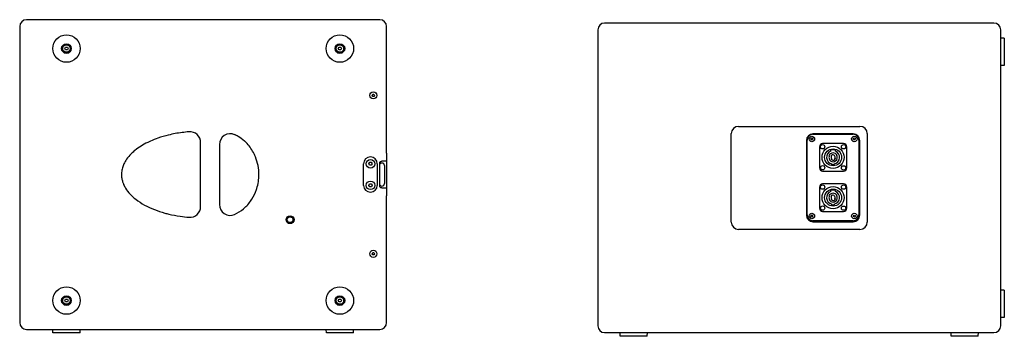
# Model space of a CAD drawing. Extents: x -55 to 3310, y -427 to 1727.
# Tile 10 of 10: x 1942 to 3310, y 487 to 926. Entities that reach past the tile are written whole.
import ezdxf

# ---------------------------------------------------------------- set-up
doc = ezdxf.new("R2010")
doc.units = 0
doc.linetypes.add('Durchgehend', pattern=[0])
doc.layers.add('KF_PASSIO_SUB_15_LEFT', color=7, linetype='Durchgehend', lineweight=25)
doc.layers.add('KF_PASSIO_SUB_15_REAR', color=7, linetype='Durchgehend', lineweight=25)

# ---------------------------------------------------------------- blocks, each defined once
blk = doc.blocks.new('KF_PASSIO_SUB_15_LEFT')
at = {"layer": 'KF_PASSIO_SUB_15_LEFT'}
for p, q in [((245.5, 0), (-245.5, 0)), ((-255, -9.5), (-255, -10)), ((-255, -10), (-255, -420)), ((255, -10), (255, -9.5)), ((255, -185.5), (255, -10)), ((-192.3, -40), (-191.2, -38)), ((-191.2, -42), (-192.3, -40)), ((-191.2, -38), (-188.8, -38)), ((-188.8, -38), (-187.7, -40)), ((-187.7, -40), (-188.8, -42)), ((187.7, -40), (188.8, -38)), ((188.8, -42), (187.7, -40)), ((188.8, -38), (191.2, -38)), ((191.2, -38), (192.3, -40)), ((192.3, -40), (191.2, -42)), ((-188.8, -42), (-191.2, -42)), ((191.2, -42), (188.8, -42)), ((234.8, -105), (235.6, -103.5)), ((235.6, -106.5), (234.8, -105)), ((235.6, -103.5), (237.4, -103.5)), ((237.4, -106.5), (235.6, -106.5)), ((237.4, -103.5), (238.2, -105)), ((238.2, -105), (237.4, -106.5)), ((-3.5, -259.4), (-3.5, -170.6)), ((22.5, -173.3), (22.5, -256.7)), ((255, -185.5), (255, -196.5)), ((255, -186.5), (255, -243.5)), ((223, -230), (223, -200)), ((230.2, -199.9), (231.4, -198)), ((231.3, -202), (230.2, -199.9)), ((233.6, -202), (231.3, -202)), ((231.4, -198), (233.7, -198)), ((234.8, -200.1), (233.6, -202)), ((233.7, -198), (234.8, -200.1)), ((242, -200), (242, -230)), ((245, -200), (245, -230)), ((255, -196.5), (248.5, -196.5)), ((252, -202.5), (252, -227.5)), ((230.2, -230.2), (231.2, -228.1)), ((231.5, -232.1), (230.2, -230.2)), ((231.2, -228.1), (233.5, -227.9)), ((233.8, -231.9), (231.5, -232.1)), ((233.5, -227.9), (234.8, -229.8)), ((234.8, -229.8), (233.8, -231.9)), ((248.5, -233.5), (255, -233.5)), ((255, -233.5), (255, -244.5)), ((255, -420), (255, -244.5)), ((234.8, -325), (235.6, -323.5)), ((235.6, -326.5), (234.8, -325)), ((235.6, -323.5), (237.4, -323.5)), ((237.4, -326.5), (235.6, -326.5)), ((237.4, -323.5), (238.2, -325)), ((238.2, -325), (237.4, -326.5)), ((-192.3, -390), (-191.2, -388)), ((-191.2, -392), (-192.3, -390)), ((-191.2, -388), (-188.8, -388)), ((-188.8, -392), (-191.2, -392)), ((-188.8, -388), (-187.7, -390)), ((-187.7, -390), (-188.8, -392)), ((187.7, -390), (188.8, -388)), ((188.8, -392), (187.7, -390)), ((188.8, -388), (191.2, -388)), ((191.2, -392), (188.8, -392)), ((191.2, -388), (192.3, -390)), ((192.3, -390), (191.2, -392)), ((-255, -420), (-255, -420.5)), ((255, -420.5), (255, -420)), ((-245.5, -430), (245.5, -430)), ((-208.8, -435), (-209, -430)), ((-171.2, -435), (-208.8, -435)), ((-171.2, -435), (-171, -430)), ((171.2, -435), (171, -430)), ((208.8, -435), (171.2, -435)), ((208.8, -435), (209, -430))]:
    blk.add_line(p, q, dxfattribs=at)
for centre, radius in [((-190, -40), 19.1), ((190, -40), 19.1), ((-190, -40), 6.75), ((-190, -40), 5.25), ((190, -40), 6.75), ((190, -40), 5.25), ((236.5, -105), 5), ((232.5, -200), 6), ((232.5, -230), 6), ((120.8, -277.7), 5.5), ((120.8, -277.7), 4), ((236.5, -325), 5), ((-190, -390), 19.1), ((190, -390), 19.1), ((-190, -390), 6.75), ((-190, -390), 5.25), ((190, -390), 6.75), ((190, -390), 5.25)]:
    blk.add_circle(centre, radius, dxfattribs=at)
for centre, radius, start, end in [((245.5, -9.5), 9.5, 0, 90), ((-245.5, -9.5), 9.5, 90, 180), ((-18.5, -170.6), 15, 0, 94.6476), ((37.5, -173.3), 15, 65.4669, 180), ((232.5, -200), 9.5, 0, 180), ((248.5, -200), 3.5, 148.9973, 180), ((248.5, -202.5), 3.5, 0, 180), ((232.5, -230), 9.5, 180, 0), ((248.5, -227.5), 3.5, 180, 0), ((248.5, -230), 3.5, 180, 211.0027), ((-18.5, -259.4), 15, 265.3524, 0), ((37.5, -256.7), 15, 180, 294.5331), ((-245.5, -420.5), 9.5, 180, 270), ((245.5, -420.5), 9.5, 270, 0)]:
    blk.add_arc(centre, radius, start, end, dxfattribs=at)
for points, knots in [([(-19.7, -155.7), (-22.9, -155.9), (-26.1, -156.3), (-35.7, -157.5), (-42.2, -158.7), (-53.3, -161.4), (-58.1, -162.8), (-66.4, -165.7), (-69.9, -167.1), (-74.6, -169.2), (-75.9, -169.8), (-80.3, -172), (-83.4, -173.7), (-89.3, -177.4), (-92.2, -179.4), (-96.7, -183.1), (-98.4, -184.6), (-102.4, -188.6), (-104.6, -191.2), (-107.9, -195.9), (-109.1, -198.1), (-110.5, -201.1), (-110.9, -202), (-112, -204.8), (-112.5, -206.8), (-113.3, -211), (-113.5, -213.1), (-113.5, -215.1), (-113.5, -216.8), (-113.4, -218.4), (-112.9, -221.7), (-112.5, -223.3), (-111.6, -226.2), (-111.1, -227.4), (-109.8, -230.5), (-108.9, -232.3), (-106.1, -236.9), (-104, -239.6), (-99.3, -244.7), (-96.6, -247.1), (-89.9, -252.3), (-85.8, -255), (-77.1, -259.7), (-72.5, -261.9), (-62.9, -265.6), (-58.1, -267.2), (-51.4, -269), (-49.6, -269.5), (-42.6, -271.2), (-37.4, -272.2), (-27.9, -273.5), (-23.8, -274), (-19.7, -274.3)], [-25.811391, -25.811391, -25.811391, -25.811391, -24.819741, -24.819741, -22.81446, -22.81446, -21.271935, -21.271935, -20.085378, -20.085378, -19.644213, -19.644213, -18.531392, -18.531392, -17.418565, -17.418565, -16.653182, -16.653182, -15.552961, -15.552961, -14.706638, -14.706638, -14.391771, -14.391771, -13.648736, -13.648736, -12.905695, -12.905695, -12.905695, -12.320775, -12.320775, -11.735855, -11.735855, -11.267636, -11.267636, -10.566014, -10.566014, -9.438894, -9.438894, -8.269676, -8.269676, -6.707008, -6.707008, -5.108045, -5.108045, -3.509087, -3.509087, -2.946112, -2.946112, -1.277184, -1.277184, 0, 0, 0, 0]), ([(43.7, -270.4), (48.1, -268.3), (52.3, -265.7), (57.6, -261.2), (59.1, -259.8), (62.4, -256.4), (64.2, -254.2), (68.6, -248.1), (71, -243.8), (73.4, -237.8), (74, -236.1), (75.5, -231.3), (76.3, -228.1), (77.3, -221.6), (77.5, -218.3), (77.5, -215), (77.5, -210.8), (77.1, -206.6), (75.5, -198.4), (74.3, -194.4), (72.1, -189.1), (71.5, -187.7), (69.5, -183.7), (68, -181.2), (64.7, -176.4), (62.9, -174.2), (59.8, -170.8), (58.5, -169.6), (54.5, -166.1), (51.6, -163.9), (46.9, -161.2), (45.3, -160.4), (43.7, -159.6)], [-15.052595, -15.052595, -15.052595, -15.052595, -13.432078, -13.432078, -12.749521, -12.749521, -11.832876, -11.832876, -10.251904, -10.251904, -9.679587, -9.679587, -8.602942, -8.602942, -7.526297, -7.526297, -7.526297, -6.156048, -6.156048, -4.785804, -4.785804, -4.271919, -4.271919, -3.318832, -3.318832, -2.365751, -2.365751, -1.802711, -1.802711, -0.592015, -0.592015, 0, 0, 0, 0]), ([(245.5, -198.2), (245.7, -197.9), (245.8, -197.7), (246.3, -197.2), (246.7, -196.9), (247.6, -196.6), (248.1, -196.5), (248.5, -196.5)], [1.2836907, 1.2836907, 1.2836907, 1.2836907, 1.3671346, 1.3671346, 1.5013464, 1.5013464, 1.6355583, 1.6355583, 1.6355583, 1.6355583]), ([(248.5, -233.5), (248.1, -233.5), (247.6, -233.4), (246.7, -233.1), (246.3, -232.8), (245.8, -232.3), (245.7, -232.1), (245.5, -231.8)], [0.5699542, 0.5699542, 0.5699542, 0.5699542, 0.7041661, 0.7041661, 0.838378, 0.838378, 0.9218218, 0.9218218, 0.9218218, 0.9218218])]:
    blk.add_open_spline(points, degree=3, knots=knots, dxfattribs=at)
blk = doc.blocks.new('KF_PASSIO_SUB_15_REAR')
at = {"layer": 'KF_PASSIO_SUB_15_REAR'}
for p, q in [((270.5, 0), (-270.5, 0)), ((-280, -9.5), (-280, -10)), ((-280, -10), (-280, -420)), ((280, -10), (280, -9.5)), ((280, -420), (280, -10)), ((285, -21.2), (280, -21)), ((285, -21.2), (285, -58.8)), ((285, -58.8), (280, -59)), ((-84.4, -143.5), (84.4, -143.5)), ((-94.5, -276.4), (-94.5, -153.6)), ((10, -163), (10, -267)), ((11, -266.5), (11, -162.5)), ((16.1, -161.3), (16.6, -159.9)), ((17, -162.4), (16.1, -161.3)), ((16.6, -159.9), (18, -159.6)), ((18.4, -162.1), (17, -162.4)), ((18, -159.6), (18.9, -160.7)), ((18.9, -160.7), (18.4, -162.1)), ((75, -154), (19, -154)), ((19, -154.5), (75, -154.5)), ((75.1, -160.6), (76.2, -159.6)), ((75.4, -162), (75.1, -160.6)), ((76.8, -162.4), (75.4, -162)), ((76.2, -159.6), (77.6, -160)), ((77.9, -161.4), (76.8, -162.4)), ((77.6, -160), (77.9, -161.4)), ((83, -162.5), (83, -266.5)), ((84, -267), (84, -163)), ((94.5, -153.6), (94.5, -276.4)), ((28, -172), (28, -201)), ((61.5, -167.5), (32.5, -167.5)), ((43.9, -178), (43.9, -176.5)), ((50.1, -176.5), (50.1, -178)), ((66, -201), (66, -172)), ((41.7, -184.2), (41.3, -184.2)), ((41.4, -188.9), (41.8, -188.9)), ((44.5, -185.1), (44, -184.8)), ((45.4, -189.8), (45.4, -188.9)), ((48.6, -183.4), (48.6, -184.1)), ((49.5, -187.9), (50.2, -188.4)), ((52.6, -184.1), (52.2, -184.1)), ((52.3, -188.8), (52.7, -188.8)), ((45.4, -196.4), (45.4, -195.4)), ((48.6, -195.4), (48.6, -196.4)), ((32.5, -205.5), (61.5, -205.5)), ((28, -228), (28, -257)), ((61.5, -223.5), (32.5, -223.5)), ((43.9, -234), (43.9, -232.5)), ((50.1, -232.5), (50.1, -234)), ((66, -257), (66, -228)), ((41.7, -240.2), (41.3, -240.2)), ((41.4, -244.9), (41.8, -244.9)), ((44.5, -241.1), (44, -240.8)), ((45.4, -245.8), (45.4, -244.9)), ((48.6, -239.4), (48.6, -240.1)), ((49.5, -243.9), (50.2, -244.4)), ((52.6, -240.1), (52.2, -240.1)), ((52.3, -244.8), (52.7, -244.8)), ((45.4, -252.4), (45.4, -251.4)), ((48.6, -251.4), (48.6, -252.4)), ((16.1, -268.4), (16.5, -267)), ((17.1, -269.4), (16.1, -268.4)), ((16.5, -267), (17.9, -266.6)), ((18.5, -269), (17.1, -269.4)), ((17.9, -266.6), (18.9, -267.6)), ((18.9, -267.6), (18.5, -269)), ((32.5, -261.5), (61.5, -261.5)), ((75.2, -267.5), (76.3, -266.6)), ((75.4, -268.9), (75.2, -267.5)), ((76.7, -269.4), (75.4, -268.9)), ((76.3, -266.6), (77.6, -267.1)), ((77.8, -268.5), (76.7, -269.4)), ((77.6, -267.1), (77.8, -268.5)), ((84.4, -286.5), (-84.4, -286.5)), ((75, -274.5), (19, -274.5)), ((19, -276), (75, -276)), ((285, -371.2), (280, -371)), ((285, -371.2), (285, -408.8)), ((285, -408.8), (280, -409)), ((-280, -420), (-280, -420.5)), ((280, -420.5), (280, -420)), ((-270.5, -430), (270.5, -430)), ((-248.8, -435), (-249, -430)), ((-211.2, -435), (-248.8, -435)), ((-211.2, -435), (-211, -430)), ((211.2, -435), (211, -430)), ((248.8, -435), (211.2, -435)), ((248.8, -435), (249, -430))]:
    blk.add_line(p, q, dxfattribs=at)
for centre, radius in [((17.5, -161), 3.8), ((76.5, -161), 3.8), ((32.4, -171.9), 3), ((47, -186.5), 15.4), ((47, -186.5), 11.8), ((61.6, -171.9), 3), ((32.5, -201), 3), ((61.6, -201.1), 3), ((32.4, -227.9), 3), ((47, -242.5), 15.4), ((47, -242.5), 11.8), ((61.6, -227.9), 3), ((32.5, -257), 3), ((61.6, -257.1), 3), ((17.5, -268), 3.8), ((76.5, -268), 3.8)]:
    blk.add_circle(centre, radius, dxfattribs=at)
for centre, radius, start, end in [((-270.5, -9.5), 9.5, 90, 180), ((270.5, -9.5), 9.5, 0, 90), ((-84.4, -153.6), 10.1, 90, 180), ((84.4, -153.6), 10.1, 0, 90), ((19, -163), 9, 90, 180), ((19, -162.5), 8, 90, 180), ((75, -163), 9, 0, 90), ((75, -162.5), 8, 0, 90), ((32.5, -172), 4.5, 90, 180), ((47, -186.5), 10.4, 72.5999, 107.4001), ((61.5, -172), 4.5, 0, 90), ((47, -186.5), 9.05, 110.1986, 259.4959), ((47, -186.5), 6.15, 23.278, 158.1956), ((47, -186.5), 5.75, 156.5919, 205.0041), ((47, -186.5), 6.15, 203.278, 338.1956), ((47, -186.5), 3.5, 62.7971, 150), ((47, -186.5), 2.85, 150, 235.8471), ((47.3, -187.4), 3.07, 232.1382, 342.2398), ((47, -186.5), 9.05, 280.5041, 69.8014), ((47, -186.5), 2.85, 330, 55.8471), ((47, -186.5), 5.75, 336.5919, 25.0041), ((32.5, -201), 4.5, 180, 270), ((47, -186.5), 10, 260.5028, 279.4972), ((61.5, -201), 4.5, 270, 0), ((32.5, -228), 4.5, 90, 180), ((47, -242.5), 10.4, 72.5999, 107.4001), ((61.5, -228), 4.5, 0, 90), ((47, -242.5), 9.05, 110.1986, 259.4959), ((47, -242.5), 6.15, 23.278, 158.1956), ((47, -242.5), 5.75, 156.5919, 205.0041), ((47, -242.5), 6.15, 203.278, 338.1956), ((47, -242.5), 3.5, 62.7971, 150), ((47, -242.5), 2.85, 150, 235.8471), ((47.3, -243.4), 3.07, 232.1382, 342.2398), ((47, -242.5), 9.05, 280.5041, 69.8014), ((47, -242.5), 2.85, 330, 55.8471), ((47, -242.5), 5.75, 336.5919, 25.0041), ((32.5, -257), 4.5, 180, 270), ((47, -242.5), 10, 260.5028, 279.4972), ((61.5, -257), 4.5, 270, 0), ((19, -267), 9, 180, 270), ((19, -266.5), 8, 180, 270), ((75, -266.5), 8, 270, 0), ((75, -267), 9, 270, 0), ((-84.4, -276.4), 10.1, 180, 270), ((84.4, -276.4), 10.1, 270, 0), ((-270.5, -420.5), 9.5, 180, 270), ((270.5, -420.5), 9.5, 270, 0)]:
    blk.add_arc(centre, radius, start, end, dxfattribs=at)

msp = doc.modelspace()

# ---------------------------------------------------------------- block references
at = {"layer": 'KF_PASSIO_SUB_15_LEFT'}
msp.add_blockref('KF_PASSIO_SUB_15_LEFT', (2196.7, 926.4), dxfattribs=at)
at = {"layer": 'KF_PASSIO_SUB_15_REAR'}
msp.add_blockref('KF_PASSIO_SUB_15_REAR', (3025.2, 921.8), dxfattribs=at)

doc.saveas('drawing.dxf')
